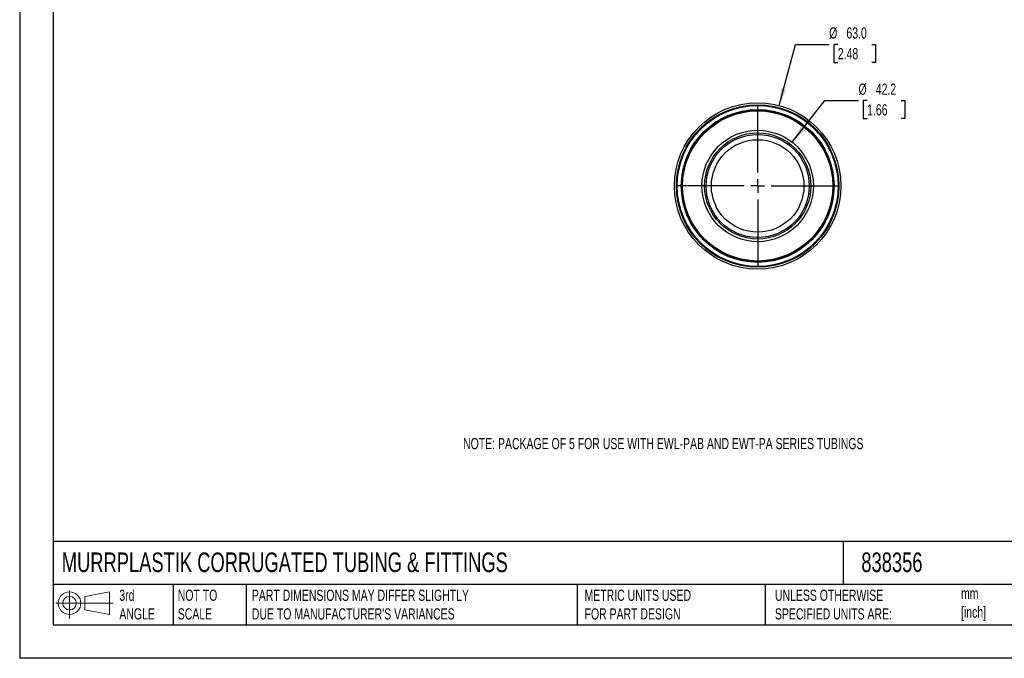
# Model space of a CAD drawing. Header units: millimetres. Extents: x 0 to 559, y 0 to 432.
# Tile 1 of 6: x 0 to 373, y 0 to 242. Entities that reach past the tile are written whole.
import ezdxf

# ---------------------------------------------------------------- set-up
doc = ezdxf.new("R2010")
doc.units = ezdxf.units.MM
doc.header["$LTSCALE"] = 2
doc.linetypes.add('CENTERX2', pattern=[20.32, 12.7, -2.54, 2.54, -2.54])
doc.layers.add('CENTER', color=40, linetype='CENTERX2')
doc.layers.add('DIMENSIONS', color=140, linetype='Continuous', lineweight=25)
doc.layers.add('TEXT', color=140, linetype='Continuous', lineweight=25)
doc.styles.add('SLDTEXTSTYLE0', font='TXT', dxfattribs={"width": 0.7})
doc.dimstyles.new('SLDDIMSTYLE0', dxfattribs={"dimtxt": 4.316016, "dimasz": 6.604, "dimexe": 0, "dimexo": 0.0625, "dimgap": 1.079004, "dimtad": 0, "dimtih": 1, "dimtoh": 1, "dimdec": 1, "dimrnd": 1e-09, "dimzin": 12, "dimdsep": 46, "dimtxsty": 'SLDTEXTSTYLE0', "dimsah": 1, "dimcen": 0, "dimadec": 0, "dimazin": 3, "dimtfac": 1, "dimtdec": 1, "dimtofl": 0, "dimtmove": 0, "dimatfit": 3, "dimfxl": 0, "dimfrac": 2, "dimtolj": 1, "dimtzin": 12, "dimarcsym": 0})
doc.dimstyles.new('SLDDIMSTYLE1', dxfattribs={"dimtxt": 4.316016, "dimasz": 6.604, "dimexe": 0, "dimexo": 0.0625, "dimgap": 1.079004, "dimtad": 0, "dimtih": 1, "dimtoh": 1, "dimdec": 1, "dimrnd": 1e-09, "dimzin": 4, "dimdsep": 46, "dimtxsty": 'SLDTEXTSTYLE0', "dimsah": 1, "dimcen": 0, "dimadec": 0, "dimazin": 1, "dimtfac": 1, "dimtdec": 1, "dimtofl": 0, "dimtmove": 0, "dimatfit": 3, "dimfxl": 0, "dimfrac": 2, "dimtolj": 1, "dimtzin": 12, "dimarcsym": 0})

# ---------------------------------------------------------------- blocks, each defined once
blk = doc.blocks.new('Block11')
at = {"color": 7, "linetype": 'Continuous', "lineweight": 18}
for p, q in [((5.18, 10.62), (5.18, 0)), ((10.96, 8.33), (20.35, 10.06)), ((10.96, 3.19), (10.96, 8.33)), ((20.35, 10.06), (20.35, 1.46)), ((0, 5.76), (21.75, 5.76)), ((10.96, 3.19), (20.35, 1.46))]:
    blk.add_line(p, q, dxfattribs=at)
for radius in [4.3, 2.57]:
    blk.add_circle((5.18, 5.76), radius, dxfattribs=at)
blk = doc.blocks.new('Block12')
at = {"color": 7, "linetype": 'Continuous'}
blk.add_blockref('Block11', (0, 0), dxfattribs=at)
blk = doc.blocks.new('_D')
at = {"layer": 'DIMENSIONS'}
for p, q in [((292.24, 195.32), (304.66, 211.1)), ((304.66, 211.1), (317.36, 211.1)), ((320.62, 211.1), (319.17, 211.1)), ((319.17, 211.1), (319.17, 204.24)), ((333.45, 211.1), (334.9, 211.1)), ((334.9, 211.1), (334.9, 204.24)), ((319.17, 204.24), (320.62, 204.24)), ((334.9, 204.24), (333.45, 204.24))]:
    blk.add_line(p, q, dxfattribs=at)
blk.add_solid([(292.24, 195.32), (297.13, 199.88), (295.53, 201.14)], dxfattribs=at)
at = {"layer": 'DIMENSIONS', "char_height": 4.233, "attachment_point": 1, "style": 'SLDTEXTSTYLE0'}
for s, insert in [('%%c', (317.36, 217.52)), ('42.2', (323.88, 217.52)), ('1.66', (320.62, 209.69))]:
    blk.add_mtext(s, dxfattribs=dict(at, insert=insert))
blk = doc.blocks.new('_D_1')
at = {"layer": 'DIMENSIONS'}
for p, q in [((287.35, 209.18), (293.56, 232.34)), ((293.56, 232.34), (306.26, 232.34)), ((309.52, 232.34), (308.07, 232.34)), ((308.07, 232.34), (308.07, 225.48)), ((322.34, 232.34), (323.79, 232.34)), ((323.79, 232.34), (323.79, 225.48)), ((308.07, 225.48), (309.52, 225.48)), ((323.79, 225.48), (322.34, 225.48))]:
    blk.add_line(p, q, dxfattribs=at)
blk.add_solid([(287.35, 209.18), (290.04, 215.3), (288.08, 215.83)], dxfattribs=at)
at = {"layer": 'DIMENSIONS', "char_height": 4.233, "attachment_point": 1, "style": 'SLDTEXTSTYLE0'}
for s, insert in [('%%c', (306.26, 238.77)), ('63.0', (312.77, 238.77)), ('2.48', (309.52, 230.94))]:
    blk.add_mtext(s, dxfattribs=dict(at, insert=insert))
blk = doc.blocks.new('SW_CENTERMARKSYMBOL_0')
at = {"layer": 'CENTER', "color": 0}
for p, q in [((0, 5.08), (0, 34.04)), ((-5.08, 0), (-34.04, 0)), ((0, 0), (-2.54, 0)), ((0, 0), (0, 2.54)), ((0, 0), (0, -2.54)), ((0, 0), (2.54, 0)), ((5.08, 0), (34.04, 0)), ((0, -5.08), (0, -34.04))]:
    blk.add_line(p, q, dxfattribs=at)

msp = doc.modelspace()

# ---------------------------------------------------------------- linework, layer by layer
at = {"color": 7, "linetype": 'Continuous'}
for p in [(0, 431.81), (558.8, 0.01)]:
    msp.add_line(p, (0, 0.01), dxfattribs=at)
for radius in [31.5, 30.75, 30.45, 28.9, 28.7, 28.6, 28.4, 21.08, 20.08, 19.5, 17.5]:
    msp.add_circle((279.2, 178.76), radius)
at = {"layer": 'TEXT'}
for p, q in [((12.7, 419.1), (12.7, 12.7)), ((546.1, 44.25), (12.7, 44.25)), ((311.52, 44.25), (311.52, 27.94)), ((546.1, 27.94), (12.7, 27.94)), ((58.09, 27.94), (58.09, 12.7)), ((85.67, 27.94), (85.67, 12.7)), ((210.97, 27.94), (210.97, 12.7)), ((282, 27.94), (282, 12.7)), ((12.7, 12.7), (546.1, 12.7))]:
    msp.add_line(p, q, dxfattribs=at)

# ---------------------------------------------------------------- block references
at = {"layer": 'CENTER'}
msp.add_blockref('SW_CENTERMARKSYMBOL_0', (279.2, 178.76), dxfattribs=at)
at = {"layer": 'TEXT'}
msp.add_blockref('Block12', (13.68, 15.11), dxfattribs=at)

# ---------------------------------------------------------------- texts
at = {"layer": 'DIMENSIONS', "insert": (167.75, 83.39), "char_height": 4.2333, "attachment_point": 1, "style": 'SLDTEXTSTYLE0'}
msp.add_mtext('NOTE: PACKAGE OF 5 FOR USE WITH EWL-PAB AND EWT-PA SERIES TUBINGS', dxfattribs=at)
at = {"layer": 'TEXT', "attachment_point": 1, "style": 'SLDTEXTSTYLE0'}
for s, insert, char_height in [('MURRPLASTIK CORRUGATED TUBING & FITTINGS', (15.93, 40.05), 7.4083), ('838356', (318.42, 40.05), 7.408), ('3rd^JANGLE', (37.7, 25.99), 4.233), ('NOT TO^JSCALE', (59.81, 25.99), 4.2333), ("PART DIMENSIONS MAY DIFFER SLIGHTLY ^JDUE TO MANUFACTURER'S VARIANCES", (87.83, 25.99), 4.2333), ('METRIC UNITS USED ^JFOR PART DESIGN', (213.71, 25.99), 4.2333), ('UNLESS OTHERWISE ^JSPECIFIED UNITS ARE:', (285.74, 25.99), 4.2333), ('mm^J[inch]', (356.13, 26.66), 4.233)]:
    msp.add_mtext(s, dxfattribs=dict(at, insert=insert, char_height=char_height))

# ---------------------------------------------------------------- dimensions: what is measured, and where the dimension line sits
at = {"layer": 'DIMENSIONS'}
for p1, p2, dimstyle, picture, middle in [((271.05, 148.33), (287.35, 209.18), 'SLDDIMSTYLE1', '_D_1', (315.93, 232.34)), ((266.16, 162.19), (292.24, 195.32), 'SLDDIMSTYLE0', '_D', (327.03, 211.1))]:
    dim = msp.add_diameter_dim_2p(p1=p1, p2=p2, dimstyle=dimstyle, dxfattribs=at)
    dim.commit()
    dim.dimension.update_dxf_attribs({"geometry": picture, "text_midpoint": middle, "dimtype": 163})

doc.saveas('drawing.dxf')
